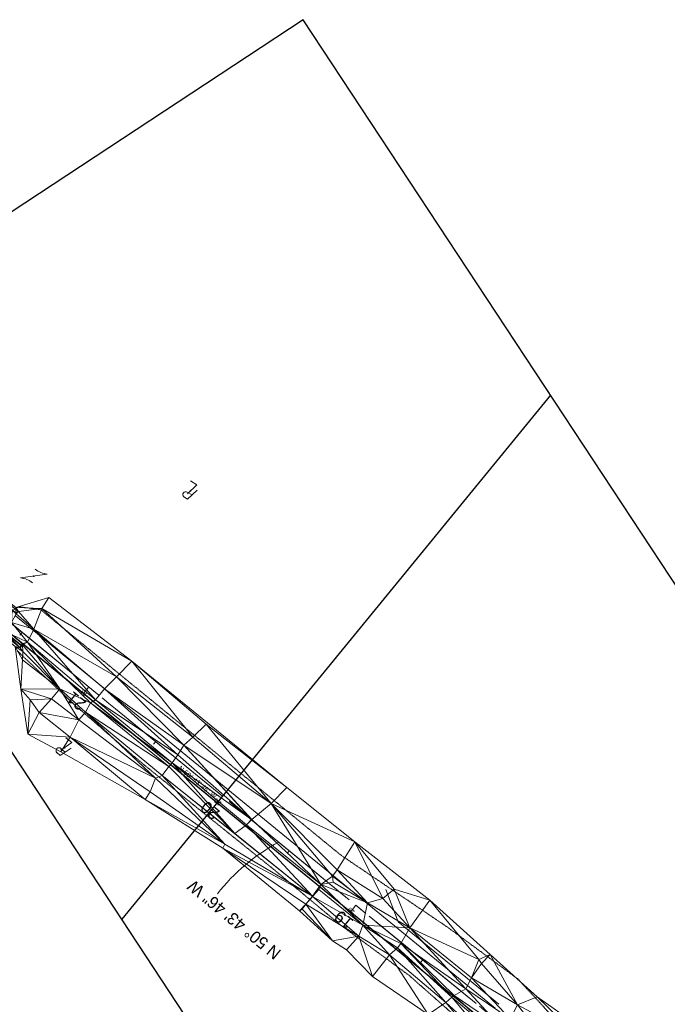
# Model space of a CAD drawing. Extents: x 2399984 to 2508823, y 556481 to 592637.
# Tile 78 of 158: x 2446283 to 2446658, y 557625 to 558196. Entities that reach past the tile are written whole.
import ezdxf
from ezdxf.enums import TextEntityAlignment as Align

# ---------------------------------------------------------------- set-up
doc = ezdxf.new("R2010")
doc.units = 0
doc.header["$MEASUREMENT"] = 0
for name, pattern in [('cl20', [100, 5, -5, 80, -5, 5]), ('cl50', [100, 7.5, -7.5, 70, -7.5, 7.5]), ('constlimit', [0.85, 0.65, -0.1, -0.1]), ('fencepr', [1, 0.925, 0.075])]:
    doc.linetypes.add(name, pattern=pattern)
for name, color, linetype, lineweight in [('DT_X_Triangles', 91, 'Continuous', 0), ('DV_X_Property_Line', 7, 'Continuous', 0), ('DV_X_Property_Line (Construction)', 7, 'Continuous', 0), ('GE_P_CL_20', 7, 'cl20', 13), ('GE_P_CL_50', 7, 'cl50', 13), ('PV_P_Bikeway', 193, 'Continuous', 13), ('RD_P_Fence', 230, 'fencepr', 13), ('RW_P_Const_Limits', 120, 'constlimit', 0)]:
    doc.layers.add(name, color=color, linetype=linetype, lineweight=lineweight)
doc.layers.add('SC_Scratch1', color=7, linetype='Continuous', lineweight=0, plot=False)
doc.layers.add('SC_Scratch2', color=7, linetype='Continuous', lineweight=0, plot=False)
doc.styles.add('Style-font31', font='font31.shx')

# ---------------------------------------------------------------- blocks, each defined once
blk = doc.blocks.new('PLM_1')
at = {"layer": 'DV_X_Property_Line', "color": 7, "linetype": 'Continuous', "lineweight": 0}
blk.add_line((-0.04, 0.031), (0.025, 0.031), dxfattribs=at)
at = {"layer": 'DV_X_Property_Line', "color": 7, "linetype": 'Continuous', "lineweight": 0, "flags": 128}
for points in [[(-0.061, -0.048), (-0.022, 0.1), (0.03, 0.1)], [(0.013, 0.048), (-0.026, -0.1), (0.061, -0.1)]]:
    blk.add_lwpolyline(points, dxfattribs=at)
at = {"layer": 'DV_X_Property_Line', "color": 7, "linetype": 'Continuous', "lineweight": 0, "extrusion": (0, 0, -1)}
blk.add_arc((-0.024, 0.066), 0.0345, 98.6719, 269.529, dxfattribs=at)
at = {"layer": 'DV_X_Property_Line (Construction)', "color": 7, "linetype": 'Continuous', "lineweight": 30}
blk.add_point((0, 0), dxfattribs=at)
blk = doc.blocks.new('PLM_5')
at = {"layer": 'DV_X_Property_Line', "color": 7, "linetype": 'Continuous', "lineweight": 0}
blk.add_line((-0.04, 0.031), (0.025, 0.031), dxfattribs=at)
at = {"layer": 'DV_X_Property_Line', "color": 7, "linetype": 'Continuous', "lineweight": 0, "flags": 128}
for points in [[(-0.061, -0.048), (-0.022, 0.1), (0.03, 0.1)], [(0.013, 0.048), (-0.026, -0.1), (0.061, -0.1)]]:
    blk.add_lwpolyline(points, dxfattribs=at)
at = {"layer": 'DV_X_Property_Line', "color": 7, "linetype": 'Continuous', "lineweight": 0, "extrusion": (0, 0, -1)}
blk.add_arc((-0.024, 0.066), 0.0345, 98.6719, 269.529, dxfattribs=at)
at = {"layer": 'DV_X_Property_Line (Construction)', "color": 7, "linetype": 'Continuous', "lineweight": 30}
blk.add_point((0, 0), dxfattribs=at)
blk = doc.blocks.new('OHK_1')
at = {"layer": 'DV_X_Property_Line', "color": 2, "linetype": 'Continuous', "lineweight": 0}
blk.add_line((-0.1, -0.12), (0.1, 0.12), dxfattribs=at)
for centre, start, end in [((-0.058, 0.335), 273.6945, 306.337), ((0.058, -0.335), 93.6945, 126.337)]:
    blk.add_arc(centre, 0.267, start, end, dxfattribs=at)
at = {"layer": 'DV_X_Property_Line (Construction)', "color": 2, "linetype": 'Continuous', "lineweight": 30}
blk.add_point((0, 0), dxfattribs=at)

msp = doc.modelspace()

# ---------------------------------------------------------------- linework, layer by layer
at = {"layer": 'GE_P_CL_20'}
msp.add_line((2446555.11, 557619.22), (2446126.56, 557969.61), dxfattribs=at)
at = {"layer": 'GE_P_CL_20', "linetype": 'Continuous'}
for p, q in [((2446284.15, 557840.76), (2446282.88, 557839.21)), ((2446322.86, 557809.11), (2446321.59, 557807.56)), ((2446361.57, 557777.46), (2446360.3, 557775.91)), ((2446400.28, 557745.81), (2446399.01, 557744.26)), ((2446438.98, 557714.16), (2446437.72, 557712.61)), ((2446477.69, 557682.51), (2446476.43, 557680.97)), ((2446516.4, 557650.86), (2446515.13, 557649.32))]:
    msp.add_line(p, q, dxfattribs=at)
at = {"layer": 'GE_P_CL_50'}
msp.add_line((2446555.11, 557619.22), (2446129.32, 557967.36), dxfattribs=at)
at = {"layer": 'GE_P_CL_50', "linetype": 'Continuous'}
for p, q in [((2446322.86, 557809.11), (2446319.69, 557805.24)), ((2446400.28, 557745.81), (2446397.11, 557741.94)), ((2446477.69, 557682.51), (2446474.53, 557678.64))]:
    msp.add_line(p, q, dxfattribs=at)
msp.add_arc((2446486.81, 557619.1), 113.61, 118.3153, 141.9517, dxfattribs=at)
at = {"layer": 'PV_P_Bikeway'}
for p, q in [((2446558.5, 557622.9), (2446280.2, 557850.44)), ((2446551.72, 557615.53), (2446279.79, 557837.86))]:
    msp.add_line(p, q, dxfattribs=at)
at = {"layer": 'RD_P_Fence'}
for p, q in [((2446502.11, 557672.88), (2446495.03, 557691.59)), ((2446560.53, 557625.12), (2446502.11, 557672.88))]:
    msp.add_line(p, q, dxfattribs=at)
at = {"layer": 'RW_P_Const_Limits'}
for p, q in [((2446294.91, 557853.92), (2446282.52, 557855.63)), ((2446469.1, 557711.5), (2446294.91, 557853.92)), ((2446314.45, 557798.82), (2446281.3, 557830.1)), ((2446352.25, 557766.07), (2446314.45, 557798.82)), ((2446391.1, 557734.59), (2446352.25, 557766.07)), ((2446430.08, 557703.28), (2446391.12, 557734.61)), ((2446531.5, 557669.34), (2446469.1, 557711.5)), ((2446468.51, 557671.28), (2446430.08, 557703.28)), ((2446508.84, 557641.61), (2446468.51, 557671.28)), ((2446571.8, 557639.63), (2446531.5, 557669.34)), ((2446546.33, 557608.48), (2446508.84, 557641.61)), ((2446606.53, 557601.82), (2446571.8, 557639.63))]:
    msp.add_line(p, q, dxfattribs=at)
at = {"layer": 'SC_Scratch1', "color": 4, "lineweight": 30}
for p, q in [((2446447.02, 558196.03), (2446212.06, 558041.19)), ((2447217.41, 557027.06), (2446447.02, 558196.03)), ((2446590.45, 557978.4), (2446341.93, 557674.45)), ((2446904.5, 556820.84), (2446234.03, 557838.18))]:
    msp.add_line(p, q, dxfattribs=at)
at = {"layer": 'SC_Scratch2', "color": 4, "linetype": 'Continuous', "lineweight": 30}
msp.add_line((2446551.94, 557615.34), (2446126.15, 557963.48), dxfattribs=at)

# ---------------------------------------------------------------- block references
at = {"layer": 'DV_X_Property_Line', "color": 7, "linetype": 'Continuous', "lineweight": 0, "xscale": 50.00000000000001, "yscale": 50.00000000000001, "zscale": 50.00000000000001}
for name, p, rotation in [('PLM_5', (2446381.76, 557922.82), 148.0173766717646), ('PLM_1', (2446308.61, 557773.88), 139.4367835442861)]:
    msp.add_blockref(name, p, dxfattribs=dict(at, rotation=rotation))
at = {"layer": 'DV_X_Property_Line', "color": 2, "linetype": 'Continuous', "lineweight": 30, "xscale": 50, "yscale": 50, "zscale": 50, "rotation": 138.1319996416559}
msp.add_blockref('OHK_1', (2446290.97, 557873.46), dxfattribs=at)

# ---------------------------------------------------------------- texts
at = {"layer": 'GE_P_CL_20', "linetype": 'Continuous', "style": 'Style-font31'}
for s, p in [('21', (2446320.79, 557806.92)), ('20', (2446398.27, 557743.58)), ('19', (2446475.73, 557680.24))]:
    msp.add_text(s, height=2.8, rotation=140.7295, dxfattribs=at).set_placement(p, align=Align.CENTER)
msp.add_text('N 50%%d 43\' 46" W', height=2.8, rotation=320.7295, dxfattribs=at).set_placement((2446386.78, 557755.04), align=Align.TOP_CENTER)
at = {"layer": 'GE_P_CL_50', "linetype": 'Continuous', "style": 'Style-font31'}
for s, p in [('21', (2446317.7, 557803.64)), ('20', (2446395.25, 557740.23)), ('19', (2446472.8, 557676.83))]:
    msp.add_text(s, height=7, rotation=140.7295, dxfattribs=at).set_placement(p, align=Align.CENTER)
msp.add_text('N 50%%d 43\' 46" W', height=7, rotation=140.7295, dxfattribs=at).set_placement((2446404.79, 557671.41), align=Align.TOP_CENTER)

# ---------------------------------------------------------------- meshes
at = {"layer": 'DT_X_Triangles'}
mesh = msp.add_polyface(dxfattribs=at)
corners = [(2446164.98, 557888.68), (2446169.16, 557891.36), (2446173.29, 557883.11), (2446165.06, 557874.45), (2446178.87, 557877.79), (2446166.35, 557899.11), (2446170.04, 557898.6), (2446178.51, 557889.28), (2446166.7, 557897.5), (2446179.25, 557898.88), (2446188.98, 557891.67), (2446198.52, 557893.85), (2446198.69, 557894.87), (2446202.75, 557895.9), (2446201.49, 557898.43), (2446201.56, 557898.23), (2446200.31, 557919.18), (2446280.46, 557855.25), (2446280.19, 557854.16), (2446246.82, 557879.66), (2446202.44, 557899.28), (2446240.31, 557868.38), (2446282.84, 557832.06), (2446280.12, 557832.64), (2446202.86, 557899.67), (2446210.51, 557909.17), (2446246.74, 557879.58), (2446240.51, 557868.52), (2446210.65, 557909.19), (2446272.55, 557841.99), (2446272.77, 557841.99), (2446244.73, 557872.6), (2446278.41, 557853.66), (2446278.51, 557853.74), (2446282.98, 557833.97), (2446283.64, 557832.97), (2446278.02, 557846.41), (2446287.22, 557835.07), (2446280.72, 557851.54), (2446280.81, 557851.9)]
mesh.append_faces([[corners[k] for k in face] for face in [(0, 1, 2), (3, 2, 4), (5, 6, 7), (5, 7, 8), (8, 7, 1), (1, 7, 2), (6, 9, 7), (2, 7, 4), (7, 9, 10), (7, 10, 4), (4, 10, 11), (10, 12, 11), (11, 12, 13), (12, 14, 15), (12, 15, 13), (16, 17, 18), (16, 18, 19), (15, 20, 21), (15, 21, 22), (15, 22, 23), (15, 23, 13), (20, 24, 21), (24, 25, 26), (24, 26, 27), (24, 27, 21), (28, 19, 26), (21, 27, 29), (21, 29, 22), (27, 30, 29), (27, 26, 31), (27, 31, 30), (31, 26, 32), (31, 32, 30), (26, 19, 32), (19, 18, 33), (19, 33, 32), (29, 30, 34), (29, 35, 22), (30, 32, 36), (30, 36, 37), (36, 32, 38), (32, 33, 39)]])
mesh = msp.add_polyface(dxfattribs=at)
corners = [(2446272.55, 557841.99), (2446282.98, 557833.97), (2446283.64, 557832.97), (2446272.77, 557841.99), (2446287.22, 557835.07), (2446278.02, 557846.41), (2446280.72, 557851.54), (2446290.92, 557842.57), (2446278.41, 557853.66), (2446280.81, 557851.9), (2446278.51, 557853.74), (2446280.19, 557854.16), (2446280.12, 557832.64), (2446282.84, 557832.06), (2446283.03, 557831.86), (2446284.61, 557829.67), (2446284.31, 557824.95), (2446283.46, 557807.88), (2446280.46, 557855.25), (2446281.81, 557852.94), (2446299.51, 557861.06), (2446295.62, 557854.68), (2446282.06, 557852.9), (2446284.31, 557833.49), (2446301.2, 557802.21), (2446288.82, 557801.69), (2446306.02, 557808.03), (2446323.79, 557799.92), (2446326.59, 557801.7), (2446338.81, 557814.97), (2446331.8, 557808.03), (2446347.72, 557824.13), (2446317.03, 557789.99), (2446320.86, 557794.45), (2446377.95, 557775.31), (2446383.11, 557780.04)]
mesh.append_faces([[corners[k] for k in face] for face in [(0, 1, 2), (3, 4, 1), (5, 6, 7), (5, 7, 4), (8, 9, 6), (10, 11, 9), (12, 13, 14), (12, 14, 15), (12, 15, 16), (12, 16, 17), (11, 18, 19), (11, 19, 9), (18, 20, 21), (18, 21, 22), (18, 22, 19), (6, 9, 22), (6, 22, 7), (9, 19, 22), (22, 21, 7), (13, 2, 14), (1, 4, 23), (1, 23, 2), (14, 2, 23), (14, 23, 15), (17, 24, 25), (17, 16, 26), (17, 26, 24), (16, 15, 26), (23, 26, 15), (23, 4, 26), (4, 27, 26), (4, 7, 28), (4, 28, 27), (7, 21, 29), (7, 29, 30), (7, 30, 28), (21, 20, 31), (21, 31, 29), (24, 26, 32), (26, 27, 33), (30, 29, 34), (29, 31, 35)]])
mesh = msp.add_polyface(dxfattribs=at)
corners = [(2446283.46, 557807.88), (2446288.82, 557801.69), (2446287.35, 557781.74), (2446312.04, 557780.11), (2446306.52, 557771.53), (2446294.06, 557794.28), (2446301.2, 557802.21), (2446317.03, 557789.99), (2446306.02, 557808.03), (2446320.86, 557794.45), (2446355.53, 557743.94), (2446361.4, 557756.25), (2446358.38, 557748.31), (2446323.79, 557799.92), (2446369.19, 557762.96), (2446365.36, 557757.88), (2446326.59, 557801.7), (2446371.06, 557765.14), (2446331.8, 557808.03), (2446374.33, 557769.75), (2446377.95, 557775.31), (2446338.81, 557814.97), (2446383.11, 557780.04), (2446347.72, 557824.13), (2446437.52, 557750.9), (2446390.85, 557787.62), (2446401.75, 557717.92), (2446400.54, 557715.65), (2446407.42, 557724.25), (2446452.5, 557687.82), (2446417.13, 557732.37), (2446414.24, 557729.1), (2446428.54, 557741.58), (2446417.25, 557732.35)]
mesh.append_faces([[corners[k] for k in face] for face in [(0, 1, 2), (2, 3, 4), (2, 1, 5), (2, 5, 3), (1, 6, 5), (5, 6, 7), (5, 7, 3), (8, 9, 7), (4, 3, 10), (3, 7, 11), (3, 11, 12), (3, 12, 10), (7, 9, 11), (9, 13, 14), (9, 14, 15), (9, 15, 11), (13, 16, 17), (13, 17, 14), (16, 18, 19), (16, 19, 17), (18, 20, 19), (21, 22, 20), (23, 24, 25), (23, 25, 22), (10, 12, 26), (10, 26, 27), (12, 11, 26), (11, 15, 26), (15, 14, 28), (15, 28, 29), (15, 29, 26), (14, 17, 28), (17, 19, 30), (17, 30, 31), (17, 31, 28), (19, 20, 30), (20, 22, 32), (20, 32, 33), (20, 33, 30), (22, 25, 32), (27, 26, 29), (31, 30, 33)]])
mesh = msp.add_polyface(dxfattribs=at)
corners = [(2446390.85, 557787.62), (2446437.52, 557750.9), (2446428.54, 557741.58), (2446400.54, 557715.65), (2446452.5, 557687.82), (2446448.54, 557683.21), (2446444.98, 557679.35), (2446407.42, 557724.25), (2446414.24, 557729.1), (2446457.39, 557694.62), (2446417.25, 557732.35), (2446476.99, 557719.24), (2446466.86, 557703.03), (2446464.1, 557699.35), (2446445.95, 557680.2), (2446446.59, 557680.34), (2446464.17, 557661.97), (2446452.43, 557687.64), (2446479.41, 557664.6), (2446456.23, 557691.78), (2446481.66, 557671.09), (2446464.46, 557695.94), (2446484.43, 557683.93), (2446472.17, 557656.65), (2446493.36, 557686.47), (2446487.38, 557641.21), (2446520.6, 557685.46), (2446499.84, 557691.83), (2446497.15, 557653.85), (2446508.86, 557669.45), (2446503.62, 557660.32), (2446501.72, 557657.89)]
mesh.append_faces([[corners[k] for k in face] for face in [(0, 1, 2), (3, 4, 5), (3, 5, 6), (7, 8, 4), (8, 9, 4), (8, 10, 9), (10, 2, 9), (2, 1, 11), (2, 11, 12), (2, 12, 13), (2, 13, 9), (6, 5, 14), (6, 14, 15), (6, 15, 16), (14, 5, 15), (15, 5, 16), (5, 4, 17), (5, 17, 18), (5, 18, 16), (17, 4, 19), (17, 19, 20), (17, 20, 18), (4, 9, 19), (19, 9, 20), (9, 13, 21), (9, 21, 22), (9, 22, 20), (13, 12, 22), (13, 22, 21), (16, 18, 23), (12, 11, 24), (12, 24, 22), (23, 18, 25), (11, 26, 27), (11, 27, 24), (18, 20, 28), (18, 28, 25), (20, 22, 29), (20, 29, 30), (20, 30, 31), (20, 31, 28), (22, 24, 29)]])
mesh = msp.add_polyface(dxfattribs=at)
corners = [(2446487.38, 557641.21), (2446497.15, 557653.85), (2446519.65, 557619.22), (2446493.36, 557686.47), (2446499.84, 557691.83), (2446508.86, 557669.45), (2446501.72, 557657.89), (2446529.89, 557626.23), (2446520.6, 557685.46), (2446503.62, 557660.32), (2446533.25, 557629.18), (2446541.35, 557634.04), (2446534.6, 557630.2), (2446548.92, 557651.19), (2446544.77, 557640.47), (2446554.28, 557596.82), (2446549.14, 557589.82), (2446555.57, 557653.96), (2446556.07, 557602.28), (2446559.13, 557607.39), (2446562.49, 557611.28), (2446567.11, 557616.64), (2446550.5, 557648.81), (2446571.31, 557624.82), (2446561.25, 557598.93), (2446582.84, 557629.53), (2446596.22, 557573.33), (2446559.94, 557607.98), (2446600.79, 557579.96), (2446598.23, 557575.88), (2446604.81, 557581.89), (2446607.71, 557605.33), (2446645.13, 557585.39)]
mesh.append_faces([[corners[k] for k in face] for face in [(0, 1, 2), (3, 4, 5), (1, 6, 7), (1, 7, 2), (4, 8, 5), (6, 9, 10), (6, 10, 7), (9, 5, 11), (9, 11, 12), (9, 12, 10), (5, 8, 13), (5, 13, 14), (5, 14, 11), (2, 7, 15), (2, 15, 16), (8, 17, 13), (7, 10, 18), (7, 18, 15), (10, 12, 19), (10, 19, 18), (12, 20, 19), (12, 11, 20), (11, 21, 20), (11, 14, 21), (14, 13, 22), (14, 22, 23), (14, 23, 21), (13, 17, 22), (22, 17, 23), (15, 18, 24), (17, 25, 23), (18, 19, 24), (19, 26, 24), (19, 20, 27), (19, 27, 26), (27, 20, 26), (20, 21, 28), (20, 28, 29), (21, 23, 30), (21, 30, 28), (23, 25, 31), (23, 31, 30), (25, 32, 31)]])

doc.saveas('drawing.dxf')
